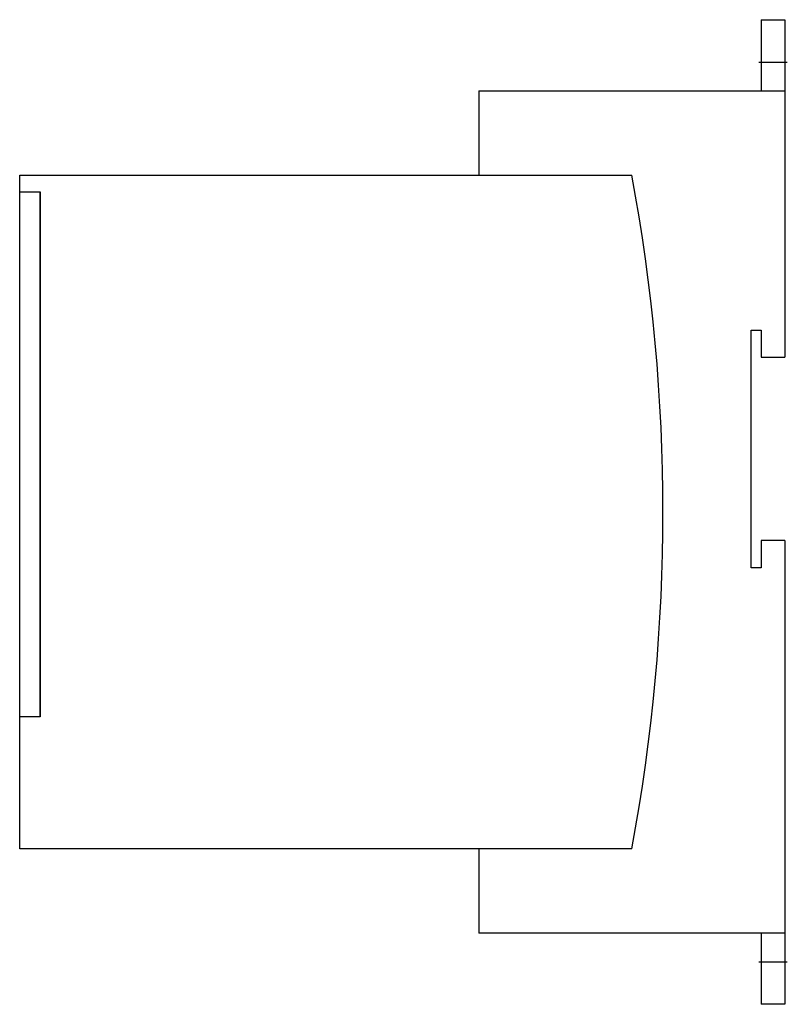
# Model space of a CAD drawing. Extents: x -4.24 to 0.21, y -3.22 to 2.49.
import ezdxf

# ---------------------------------------------------------------- set-up
doc = ezdxf.new("R2010")
doc.units = 0
doc.layers.get('0').update_dxf_attribs({"linetype": 'CONTINUOUS'})

msp = doc.modelspace()

# ---------------------------------------------------------------- linework, layer by layer
at = {"color": 0, "linetype": 'CONTINUOUS'}
for p, q in [((0.0591, 2.4882), (0.1969, 2.4882)), ((0.0591, 2.4882), (0.0591, 2.0748)), ((0.1969, 2.4882), (0.1969, 2.0748)), ((0.0453, 2.2421), (0.2106, 2.2421)), ((-1.5795, 2.0748), (0.1969, 2.0748)), ((-1.5795, 2.0748), (-1.5795, 1.5866)), ((0.1969, 2.0748), (0.1969, 0.5315)), ((-4.2441, 1.5866), (-0.6913, 1.5866)), ((-4.2441, 1.49), (-4.2441, 1.5866)), ((-4.2441, 1.49), (-4.125, 1.49)), ((-4.126, 1.489), (-4.2441, 1.489)), ((-4.2441, -1.5525), (-4.2441, 1.489)), ((-4.126, 1.489), (-4.125, 1.489)), ((-4.126, -1.5525), (-4.126, 1.489)), ((-4.125, 1.49), (-4.125, -1.5535)), ((0, 0.689), (0.0591, 0.689)), ((0, -0.689), (0, 0.689)), ((0.0591, 0.689), (0.0591, 0.5315)), ((0.0591, 0.5315), (0.1969, 0.5315)), ((0.0591, -0.5315), (0.0591, -0.689)), ((0.1969, -0.5315), (0.0591, -0.5315)), ((0.1969, -0.5315), (0.1969, -2.8071)), ((0.0591, -0.689), (0, -0.689)), ((-4.2441, -1.5525), (-4.126, -1.5525)), ((-4.125, -1.5535), (-4.2441, -1.5535)), ((-4.2441, -2.3189), (-4.2441, -1.5535)), ((-4.125, -1.5525), (-4.126, -1.5525)), ((-0.6913, -2.3189), (-4.2441, -2.3189)), ((-1.5795, -2.3189), (-1.5795, -2.8071)), ((0.1969, -2.8071), (-1.5795, -2.8071)), ((0.0591, -2.8071), (0.0591, -3.2205)), ((0.1969, -2.8071), (0.1969, -3.2205)), ((0.0453, -2.9744), (0.2106, -2.9744)), ((0.1969, -3.2205), (0.0591, -3.2205))]:
    msp.add_line(p, q, dxfattribs=at)
msp.add_arc((-11.1692, -0.3661), 10.6583, 349.44291, 10.55709, dxfattribs=at)

doc.saveas('drawing.dxf')
